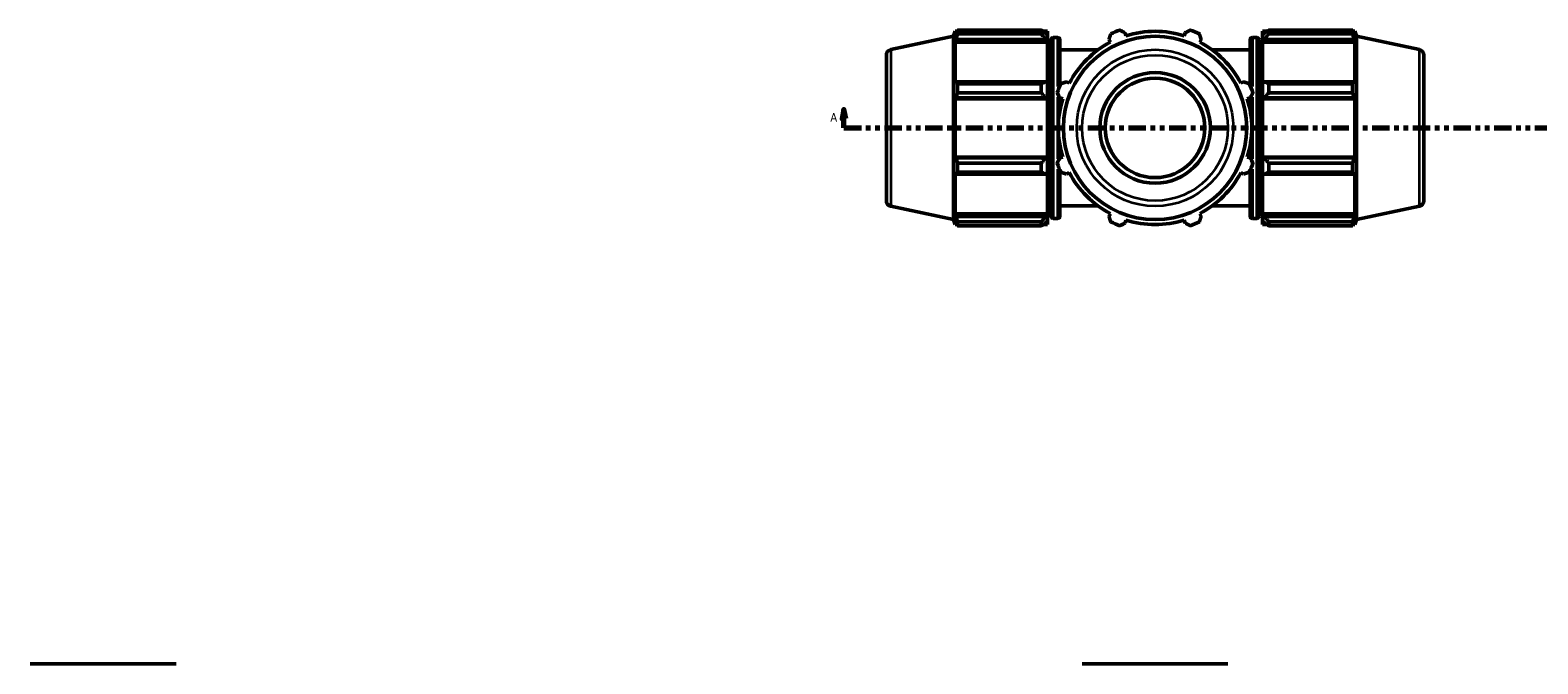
# Model space of a CAD drawing. Header units: inches. Extents: x 0.1 to 65.6, y -23.5 to 46.8.
# Tile 7 of 8: x 1.1 to 33.3, y 21.5 to 35. Entities that reach past the tile are written whole.
import ezdxf

# ---------------------------------------------------------------- set-up
doc = ezdxf.new("R2010")
doc.units = ezdxf.units.IN
doc.header["$MEASUREMENT"] = 0
doc.linetypes.add('DOUBLE_DASH_CHAIN', pattern=[1.2403, 0.6614, -0.0827, 0.1654, -0.0827, 0.1654, -0.0827])
for name, color, linetype, lineweight in [('Section Line (ANSI)', 7, 'DOUBLE_DASH_CHAIN', 70), ('Visible (ANSI)', 7, 'Continuous', 50), ('Visible Narrow (ANSI)', 7, 'Continuous', 35)]:
    doc.layers.add(name, color=color, linetype=linetype, lineweight=lineweight)
doc.styles.add('Label Text (ANSI)', font='tahoma.ttf')

# ---------------------------------------------------------------- blocks, each defined once
blk = doc.blocks.new('2dTransSection0')
at = {"layer": 'Section Line (ANSI)', "linetype": 'Continuous'}
for p, q in [((18.489, 33.322), (18.449, 33.125)), ((18.489, 33.125), (18.489, 33.322)), ((18.528, 33.125), (18.489, 33.322)), ((43.817, 33.322), (43.778, 33.125)), ((43.817, 33.125), (43.817, 33.322)), ((43.856, 33.125), (43.817, 33.322)), ((18.449, 33.125), (18.528, 33.125)), ((18.489, 32.929), (18.489, 33.125)), ((18.489, 32.929), (18.863, 32.929)), ((43.443, 32.929), (43.817, 32.929)), ((43.778, 33.125), (43.856, 33.125)), ((43.817, 32.929), (43.817, 33.125))]:
    blk.add_line(p, q, dxfattribs=at)
at = {"layer": 'Section Line (ANSI)', "linetype": 'DOUBLE_DASH_CHAIN', "ltscale": 0.558869}
blk.add_line((18.489, 32.929), (43.817, 32.929), dxfattribs=at)
at = {"layer": 'Section Line (ANSI)', "linetype": 'Continuous', "flags": 128}
for points in [[(18.528, 33.125), (18.489, 33.322), (18.449, 33.125), (18.528, 33.125)], [(43.856, 33.125), (43.817, 33.322), (43.778, 33.125), (43.856, 33.125)]]:
    blk.add_lwpolyline(points, dxfattribs=at)
at = {"layer": 'Section Line (ANSI)'}
for points in [[(18.528, 33.125), (18.489, 33.322), (18.449, 33.125), (18.528, 33.125)], [(43.856, 33.125), (43.817, 33.322), (43.778, 33.125), (43.856, 33.125)]]:
    blk.add_solid(points, dxfattribs=at)
at = {"layer": 'Section Line (ANSI)', "char_height": 0.18, "attachment_point": 7, "style": 'Label Text (ANSI)'}
for insert in [(18.199, 33.066), (43.954, 33.066)]:
    blk.add_mtext('A', dxfattribs=dict(at, insert=insert))

msp = doc.modelspace()

# ---------------------------------------------------------------- linework, layer by layer
at = {"layer": 'Visible (ANSI)'}
for p, q in [((19.491, 34.605), (20.834, 34.89)), ((20.834, 34.89), (20.869, 34.998)), ((20.834, 34.89), (20.834, 30.967)), ((20.869, 34.998), (20.869, 34.902)), ((20.907, 34.998), (20.869, 34.998)), ((20.891, 34.966), (20.869, 34.902)), ((20.92, 35.022), (22.713, 35.022)), ((20.92, 35.022), (20.92, 34.942)), ((22.713, 34.942), (20.92, 34.942)), ((22.713, 34.942), (22.713, 35.022)), ((22.847, 34.998), (22.752, 34.998)), ((22.847, 34.923), (22.802, 34.966)), ((22.847, 34.923), (22.847, 34.998)), ((22.847, 34.923), (22.847, 34.784)), ((23.065, 34.864), (22.968, 34.864)), ((24.525, 34.902), (24.505, 34.966)), ((25.789, 34.966), (25.769, 34.902)), ((27.229, 34.864), (27.326, 34.864)), ((27.447, 34.998), (27.447, 34.923)), ((27.447, 34.998), (27.542, 34.998)), ((27.491, 34.966), (27.447, 34.923)), ((27.447, 34.784), (27.447, 34.923)), ((27.58, 35.022), (27.58, 34.942)), ((27.58, 35.022), (29.374, 35.022)), ((29.374, 34.942), (27.58, 34.942)), ((29.374, 34.942), (29.374, 35.022)), ((29.386, 34.998), (29.424, 34.998)), ((29.424, 34.902), (29.403, 34.966)), ((29.424, 34.902), (29.424, 34.998)), ((29.459, 34.89), (29.424, 34.998)), ((29.459, 30.967), (29.459, 34.89)), ((30.803, 34.605), (29.459, 34.89)), ((20.869, 34.764), (20.891, 34.823)), ((20.869, 34.764), (20.869, 33.884)), ((22.847, 34.764), (20.869, 34.764)), ((20.891, 34.823), (22.802, 34.823)), ((22.802, 34.823), (22.847, 34.784)), ((22.847, 34.784), (22.847, 34.764)), ((22.847, 33.894), (22.847, 34.764)), ((22.92, 34.597), (22.847, 34.597)), ((22.92, 31.04), (22.92, 34.817)), ((23.112, 34.817), (23.112, 33.828)), ((23.923, 34.597), (23.112, 34.597)), ((24.161, 34.823), (24.191, 34.764)), ((26.102, 34.764), (26.133, 34.823)), ((27.182, 34.597), (26.37, 34.597)), ((27.182, 33.828), (27.182, 34.817)), ((27.374, 34.817), (27.374, 31.04)), ((27.374, 34.597), (27.447, 34.597)), ((27.447, 34.784), (27.491, 34.823)), ((27.447, 34.764), (27.447, 34.784)), ((27.447, 34.764), (27.447, 33.894)), ((27.447, 34.764), (29.424, 34.764)), ((27.491, 34.823), (29.403, 34.823)), ((29.403, 34.823), (29.424, 34.764)), ((29.424, 33.884), (29.424, 34.764)), ((19.397, 31.368), (19.397, 34.489)), ((30.897, 34.489), (30.897, 31.368)), ((20.891, 33.915), (20.869, 33.884)), ((22.802, 33.915), (20.891, 33.915)), ((20.92, 33.876), (22.713, 33.876)), ((20.92, 33.876), (20.92, 33.682)), ((22.713, 33.682), (22.713, 33.876)), ((22.847, 33.894), (22.802, 33.915)), ((22.847, 33.894), (22.847, 33.558)), ((23.311, 33.884), (23.252, 33.915)), ((27.042, 33.915), (26.982, 33.884)), ((27.491, 33.915), (27.447, 33.894)), ((27.447, 33.558), (27.447, 33.894)), ((29.403, 33.915), (27.491, 33.915)), ((27.58, 33.876), (27.58, 33.682)), ((27.58, 33.876), (29.374, 33.876)), ((29.374, 33.682), (29.374, 33.876)), ((29.424, 33.884), (29.403, 33.915)), ((20.869, 33.551), (20.891, 33.571)), ((20.891, 33.571), (22.802, 33.571)), ((22.713, 33.682), (20.92, 33.682)), ((22.802, 33.571), (22.847, 33.558)), ((22.847, 33.558), (22.847, 33.551)), ((23.11, 33.571), (23.173, 33.551)), ((23.112, 33.57), (23.112, 33.304)), ((27.12, 33.551), (27.184, 33.571)), ((27.182, 33.304), (27.182, 33.57)), ((27.447, 33.558), (27.491, 33.571)), ((27.447, 33.551), (27.447, 33.558)), ((27.491, 33.571), (29.403, 33.571)), ((29.374, 33.682), (27.58, 33.682)), ((29.403, 33.571), (29.424, 33.551)), ((20.869, 33.551), (20.869, 32.306)), ((22.847, 33.551), (20.869, 33.551)), ((22.847, 32.306), (22.847, 33.551)), ((27.447, 33.551), (27.447, 32.306)), ((27.447, 33.551), (29.424, 33.551)), ((29.424, 32.306), (29.424, 33.551)), ((20.891, 32.286), (20.869, 32.306)), ((22.847, 32.306), (20.869, 32.306)), ((22.802, 32.286), (20.891, 32.286)), ((22.847, 32.3), (22.802, 32.286)), ((22.847, 32.306), (22.847, 32.3)), ((22.847, 32.3), (22.847, 31.963)), ((23.173, 32.306), (23.11, 32.286)), ((23.112, 32.554), (23.112, 32.287)), ((27.184, 32.286), (27.12, 32.306)), ((27.182, 32.287), (27.182, 32.554)), ((27.447, 32.3), (27.447, 32.306)), ((27.447, 32.306), (29.424, 32.306)), ((27.447, 31.963), (27.447, 32.3)), ((27.491, 32.286), (27.447, 32.3)), ((29.403, 32.286), (27.491, 32.286)), ((29.424, 32.306), (29.403, 32.286)), ((20.869, 31.973), (20.869, 31.093)), ((20.869, 31.973), (20.891, 31.942)), ((20.891, 31.942), (22.802, 31.942)), ((20.92, 32.175), (22.713, 32.175)), ((20.92, 32.175), (20.92, 31.981)), ((22.713, 31.981), (20.92, 31.981)), ((22.713, 31.981), (22.713, 32.175)), ((22.802, 31.942), (22.847, 31.963)), ((22.847, 31.093), (22.847, 31.963)), ((23.112, 32.029), (23.112, 31.04)), ((23.252, 31.942), (23.311, 31.973)), ((26.982, 31.973), (27.042, 31.942)), ((27.182, 31.04), (27.182, 32.029)), ((27.447, 31.963), (27.447, 31.093)), ((27.447, 31.963), (27.491, 31.942)), ((27.491, 31.942), (29.403, 31.942)), ((27.58, 32.175), (27.58, 31.981)), ((27.58, 32.175), (29.374, 32.175)), ((29.374, 31.981), (27.58, 31.981)), ((29.374, 31.981), (29.374, 32.175)), ((29.403, 31.942), (29.424, 31.973)), ((29.424, 31.093), (29.424, 31.973)), ((19.491, 31.252), (20.834, 30.967)), ((20.891, 31.034), (20.869, 31.093)), ((22.847, 31.093), (20.869, 31.093)), ((22.802, 31.034), (20.891, 31.034)), ((22.847, 31.073), (22.802, 31.034)), ((22.92, 31.26), (22.847, 31.26)), ((22.847, 31.093), (22.847, 31.073)), ((22.847, 31.073), (22.847, 30.934)), ((23.065, 30.993), (22.968, 30.993)), ((23.923, 31.26), (23.112, 31.26)), ((24.191, 31.093), (24.161, 31.034)), ((26.133, 31.034), (26.102, 31.093)), ((27.182, 31.26), (26.37, 31.26)), ((27.229, 30.993), (27.326, 30.993)), ((27.374, 31.26), (27.447, 31.26)), ((27.447, 31.073), (27.447, 31.093)), ((27.447, 31.093), (29.424, 31.093)), ((27.447, 30.934), (27.447, 31.073)), ((27.491, 31.034), (27.447, 31.073)), ((29.403, 31.034), (27.491, 31.034)), ((29.424, 31.093), (29.403, 31.034)), ((30.803, 31.252), (29.459, 30.967)), ((20.834, 30.967), (20.869, 30.859)), ((20.869, 30.955), (20.869, 30.859)), ((20.869, 30.955), (20.891, 30.891)), ((20.907, 30.859), (20.869, 30.859)), ((20.92, 30.916), (22.713, 30.916)), ((20.92, 30.916), (20.92, 30.835)), ((22.713, 30.835), (20.92, 30.835)), ((22.713, 30.835), (22.713, 30.916)), ((22.847, 30.859), (22.752, 30.859)), ((22.802, 30.891), (22.847, 30.934)), ((22.847, 30.859), (22.847, 30.934)), ((24.505, 30.891), (24.525, 30.955)), ((25.769, 30.955), (25.789, 30.891)), ((27.447, 30.934), (27.447, 30.859)), ((27.447, 30.934), (27.491, 30.891)), ((27.447, 30.859), (27.542, 30.859)), ((27.58, 30.916), (27.58, 30.835)), ((27.58, 30.916), (29.374, 30.916)), ((29.374, 30.835), (27.58, 30.835)), ((29.374, 30.835), (29.374, 30.916)), ((29.386, 30.859), (29.424, 30.859)), ((29.403, 30.891), (29.424, 30.955)), ((29.459, 30.967), (29.424, 30.859)), ((29.424, 30.859), (29.424, 30.955)), ((1.077, 21.455), (4.198, 21.455)), ((23.586, 21.455), (26.707, 21.455))]:
    msp.add_line(p, q, dxfattribs=at)
for radius in [1.962, 1.183, 1.065]:
    msp.add_circle((25.147, 32.929), radius, dxfattribs=at)
for centre, radius, start, end in [((22.968, 34.817), 0.0473, 90, 180), ((23.065, 34.817), 0.0473, 0, 90), ((25.147, 32.929), 2.225, 109.792, 115.208), ((25.147, 32.929), 2.069, 72.5, 107.5), ((25.147, 32.929), 2.225, 64.792, 70.208), ((27.229, 34.817), 0.0473, 90, 180), ((27.326, 34.817), 0.0473, 0, 90), ((19.515, 34.489), 0.118, 102, 180), ((25.147, 32.929), 2.069, 117.5, 152.5), ((25.147, 32.929), 2.069, 27.5, 62.5), ((30.779, 34.489), 0.118, 0, 78), ((25.147, 32.929), 2.225, 154.792, 160.208), ((25.147, 32.929), 2.225, 19.792, 25.208), ((25.147, 32.929), 2.069, 162.5, 197.5), ((25.147, 32.929), 2.069, 342.5, 17.5), ((25.147, 32.929), 2.225, 199.792, 205.208), ((25.147, 32.929), 2.069, 207.5, 242.5), ((25.147, 32.929), 2.069, 297.5, 332.5), ((25.147, 32.929), 2.225, 334.792, 340.208), ((19.515, 31.368), 0.118, 180, 258), ((30.779, 31.368), 0.118, 282, 0), ((22.968, 31.04), 0.0473, 180, 270), ((23.065, 31.04), 0.0473, 270, 0), ((27.229, 31.04), 0.0473, 180, 270), ((27.326, 31.04), 0.0473, 270, 0), ((25.147, 32.929), 2.225, 244.792, 250.208), ((25.147, 32.929), 2.069, 252.5, 287.5), ((25.147, 32.929), 2.225, 289.792, 295.208)]:
    msp.add_arc(centre, radius, start, end, dxfattribs=at)
for points, weights in [([(20.891, 34.966), (20.905, 34.993), (20.92, 35.022)], [1.00182725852, 1.00132199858, 1]), ([(20.92, 34.942), (20.905, 34.881), (20.891, 34.823)], [1, 1.00132199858, 1.00182725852]), ([(22.802, 34.966), (22.76, 34.993), (22.713, 35.022)], [1.00575734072, 1.01099689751, 1.01543414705]), ([(22.713, 34.942), (22.76, 34.881), (22.802, 34.823)], [1.01543414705, 1.01099689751, 1.00575734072]), ([(24.161, 34.823), (24.179, 34.881), (24.199, 34.942)], [1.00182725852, 1.00132199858, 1]), ([(24.393, 35.022), (24.45, 34.993), (24.505, 34.966)], [1, 1.00132199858, 1.00182725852]), ([(25.789, 34.966), (25.844, 34.993), (25.9, 35.022)], [1.00182725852, 1.00132199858, 1]), ([(26.094, 34.942), (26.114, 34.881), (26.133, 34.823)], [1, 1.00132199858, 1.00182725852]), ([(27.58, 35.022), (27.534, 34.993), (27.491, 34.966)], [1.01543414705, 1.01099689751, 1.00575734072]), ([(27.491, 34.823), (27.534, 34.881), (27.58, 34.942)], [1.00575734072, 1.01099689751, 1.01543414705]), ([(29.374, 35.022), (29.389, 34.993), (29.403, 34.966)], [1, 1.00132199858, 1.00182725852]), ([(29.403, 34.823), (29.389, 34.881), (29.374, 34.942)], [1.00182725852, 1.00132199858, 1]), ([(20.891, 33.915), (20.905, 33.896), (20.92, 33.876)], [1.00182725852, 1.00132199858, 1]), ([(22.802, 33.915), (22.76, 33.896), (22.713, 33.876)], [1.00575734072, 1.01099689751, 1.01543414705]), ([(23.134, 33.876), (23.194, 33.896), (23.252, 33.915)], [1, 1.00132199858, 1.00182725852]), ([(27.042, 33.915), (27.1, 33.896), (27.16, 33.876)], [1.00182725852, 1.00132199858, 1]), ([(27.58, 33.876), (27.534, 33.896), (27.491, 33.915)], [1.01543414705, 1.01099689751, 1.00575734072]), ([(29.374, 33.876), (29.389, 33.896), (29.403, 33.915)], [1, 1.00132199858, 1.00182725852]), ([(20.92, 33.682), (20.905, 33.625), (20.891, 33.571)], [1, 1.00132199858, 1.00182725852]), ([(22.713, 33.682), (22.76, 33.625), (22.802, 33.571)], [1.01543414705, 1.01099689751, 1.00575734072]), ([(23.11, 33.571), (23.082, 33.625), (23.053, 33.682)], [1.00182725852, 1.00132199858, 1]), ([(27.24, 33.682), (27.212, 33.625), (27.184, 33.571)], [1, 1.00132199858, 1.00182725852]), ([(27.491, 33.571), (27.534, 33.625), (27.58, 33.682)], [1.00575734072, 1.01099689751, 1.01543414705]), ([(29.403, 33.571), (29.389, 33.625), (29.374, 33.682)], [1.00182725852, 1.00132199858, 1]), ([(20.891, 32.286), (20.905, 32.232), (20.92, 32.175)], [1.00182725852, 1.00132199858, 1]), ([(22.802, 32.286), (22.76, 32.232), (22.713, 32.175)], [1.00575734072, 1.01099689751, 1.01543414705]), ([(23.053, 32.175), (23.082, 32.232), (23.11, 32.286)], [1, 1.00132199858, 1.00182725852]), ([(27.184, 32.286), (27.212, 32.232), (27.24, 32.175)], [1.00182725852, 1.00132199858, 1]), ([(27.58, 32.175), (27.534, 32.232), (27.491, 32.286)], [1.01543414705, 1.01099689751, 1.00575734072]), ([(29.374, 32.175), (29.389, 32.232), (29.403, 32.286)], [1, 1.00132199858, 1.00182725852]), ([(20.92, 31.981), (20.905, 31.961), (20.891, 31.942)], [1, 1.00132199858, 1.00182725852]), ([(22.713, 31.981), (22.76, 31.961), (22.802, 31.942)], [1.01543414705, 1.01099689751, 1.00575734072]), ([(23.252, 31.942), (23.194, 31.961), (23.134, 31.981)], [1.00182725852, 1.00132199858, 1]), ([(27.16, 31.981), (27.1, 31.961), (27.042, 31.942)], [1, 1.00132199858, 1.00182725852]), ([(27.491, 31.942), (27.534, 31.961), (27.58, 31.981)], [1.00575734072, 1.01099689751, 1.01543414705]), ([(29.403, 31.942), (29.389, 31.961), (29.374, 31.981)], [1.00182725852, 1.00132199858, 1]), ([(20.891, 31.034), (20.905, 30.976), (20.92, 30.916)], [1.00182725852, 1.00132199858, 1]), ([(22.802, 31.034), (22.76, 30.976), (22.713, 30.916)], [1.00575734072, 1.01099689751, 1.01543414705]), ([(24.199, 30.916), (24.179, 30.976), (24.161, 31.034)], [1, 1.00132199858, 1.00182725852]), ([(26.133, 31.034), (26.114, 30.976), (26.094, 30.916)], [1.00182725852, 1.00132199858, 1]), ([(27.58, 30.916), (27.534, 30.976), (27.491, 31.034)], [1.01543414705, 1.01099689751, 1.00575734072]), ([(29.374, 30.916), (29.389, 30.976), (29.403, 31.034)], [1, 1.00132199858, 1.00182725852]), ([(20.92, 30.835), (20.905, 30.864), (20.891, 30.891)], [1, 1.00132199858, 1.00182725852]), ([(22.713, 30.835), (22.76, 30.864), (22.802, 30.891)], [1.01543414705, 1.01099689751, 1.00575734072]), ([(24.505, 30.891), (24.45, 30.864), (24.393, 30.835)], [1.00182725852, 1.00132199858, 1]), ([(25.9, 30.835), (25.844, 30.864), (25.789, 30.891)], [1, 1.00132199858, 1.00182725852]), ([(27.491, 30.891), (27.534, 30.864), (27.58, 30.835)], [1.00575734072, 1.01099689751, 1.01543414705]), ([(29.403, 30.891), (29.389, 30.864), (29.374, 30.835)], [1.00182725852, 1.00132199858, 1])]:
    msp.add_rational_spline(points, weights, degree=2, dxfattribs=at)
at = {"layer": 'Visible Narrow (ANSI)'}
for p, q in [((23.065, 33.813), (23.065, 34.861)), ((27.229, 34.861), (27.229, 33.813)), ((19.491, 34.584), (19.491, 31.273)), ((22.968, 34.841), (22.968, 31.017)), ((27.326, 31.017), (27.326, 34.841)), ((30.803, 31.273), (30.803, 34.584)), ((23.065, 32.267), (23.065, 33.59)), ((27.229, 33.59), (27.229, 32.267)), ((23.065, 30.996), (23.065, 32.044)), ((27.229, 32.044), (27.229, 30.996))]:
    msp.add_line(p, q, dxfattribs=at)
for radius in [1.676, 1.56]:
    msp.add_circle((25.147, 32.929), radius, dxfattribs=at)

# ---------------------------------------------------------------- block references
at = {"layer": 'Section Line (ANSI)'}
msp.add_blockref('2dTransSection0', (0, 0), dxfattribs=at)

doc.saveas('drawing.dxf')
